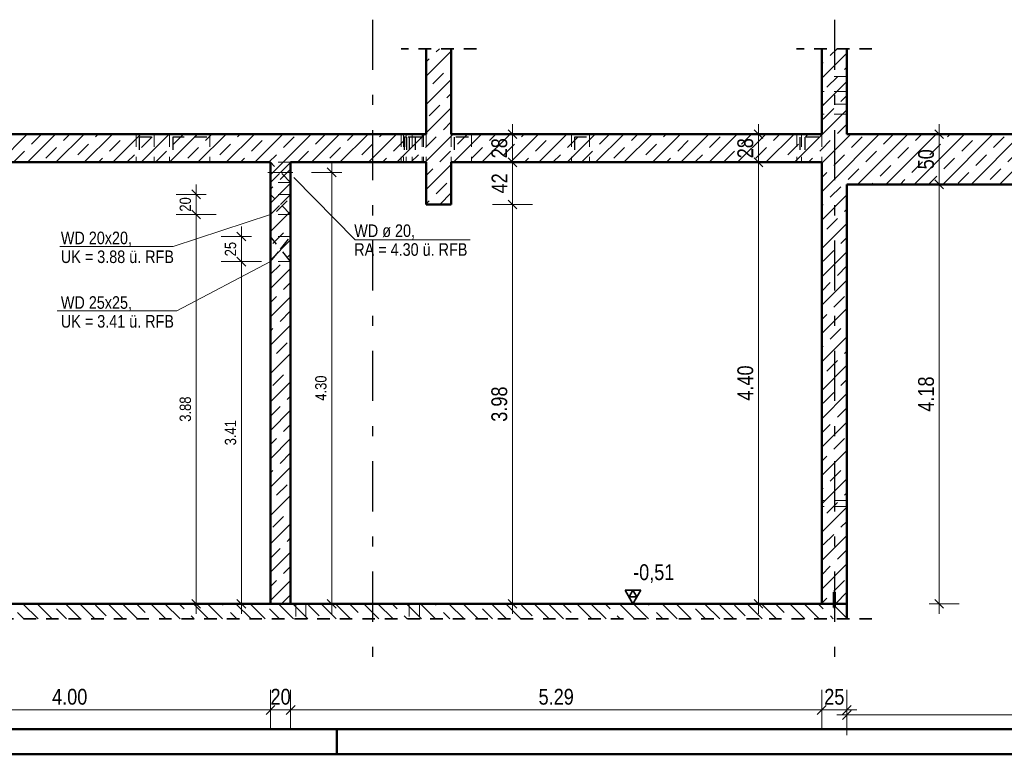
# Model space of a CAD drawing. Header units: millimetres. Extents: x 0 to 102, y -15 to 47.
# Tile 4 of 103: x 18 to 28, y 0 to 7. Entities that reach past the tile are written whole.
import ezdxf

# ---------------------------------------------------------------- set-up
doc = ezdxf.new("R2010")
doc.units = ezdxf.units.MM
for name, pattern in [('DASHDOT', [1, 0.5, -0.25, 0, -0.25]), ('DASHDOTX2', [2, 1, -0.5, 0, -0.5]), ('HIDDEN', [0.375, 0.25, -0.125])]:
    doc.linetypes.add(name, pattern=pattern)
doc.layers.add('Achsen', color=7, linetype='Continuous', lineweight=20)
doc.layers.add('Schraffuren', color=7, linetype='Continuous', lineweight=20)
doc.styles.add('Arial Narrow', font='ARIALN.TTF')
doc.dimstyles.new('Arch_Strakon_dimstyle', dxfattribs={"dimtxt": 15.75, "dimasz": 1, "dimexe": 1.25, "dimexo": 0.0625, "dimgap": 1, "dimtad": 0, "dimzin": 12, "dimdsep": 46, "dimtxsty": 'Arial Narrow', "dimblk": 'Arrowhead_Tick', "dimsah": 1, "dimcen": 0, "dimse1": 1, "dimse2": 1, "dimclrd": 6, "dimclrt": 2, "dimazin": 0, "dimtfac": 1, "dimtdec": 4, "dimtmove": 0, "dimatfit": 3, "dimldrblk": 'NONE', "dimfxl": 1, "dimtvp": 1, "dimtolj": 1, "dimtzin": 0, "dimlwd": 13, "dimarcsym": 2})
pattern_1 = [(45, (0, 0), (-0.1414214, 0.1414214), [0.15, -0.1]), (45, (-0.07071, 0.07071), (-0.1414214, 0.1414214), [])]

# ---------------------------------------------------------------- blocks, each defined once
blk = doc.blocks.new('Arrowhead_Tick')
at = {"color": 0, "linetype": 'Continuous', "lineweight": -2}
for p, q in [((0, 20), (0, -10)), ((-1, 0), (0, 0)), ((10, 0), (0, 0))]:
    blk.add_line(p, q, dxfattribs=at)
at = {"color": 2, "linetype": 'Continuous', "lineweight": 35}
blk.add_line((4.42, 4.42), (-4.42, -4.42), dxfattribs=at)
blk = doc.blocks.new('*D313')
at = {"layer": 'Achsen', "color": 6, "linetype": 'Continuous', "lineweight": 13}
blk.add_line((16.3507, 0.4423), (20.3307, 0.4423), dxfattribs=at)
at = {"layer": 'Defpoints', "color": 0}
for p in [(16.3407, 1.4998), (20.3407, 1.4998), (20.3407, 0.4423)]:
    blk.add_point(p, dxfattribs=at)
at = {"layer": 'Achsen', "color": 6, "lineweight": 13, "xscale": 0.01, "yscale": 0.01, "zscale": 0.01}
blk.add_blockref('Arrowhead_Tick', (20.3407, 0.4423), dxfattribs=at)
at = {"layer": 'Achsen', "color": 6, "lineweight": 13, "xscale": 0.01, "yscale": 0.01, "zscale": 0.01, "rotation": 180}
blk.add_blockref('Arrowhead_Tick', (16.3407, 0.4423), dxfattribs=at)
at = {"layer": 'Achsen', "color": 2, "lineweight": 35, "insert": (18.3407, 0.5727), "char_height": 0.1575, "attachment_point": 5, "style": 'Arial Narrow'}
blk.add_mtext('\\A1;4.00', dxfattribs=at)
blk = doc.blocks.new('_None')
blk = doc.blocks.new('*D314')
at = {"layer": 'Achsen', "color": 6, "linetype": 'Continuous', "lineweight": 13}
blk.add_line((20.3507, 0.4423), (20.5307, 0.4423), dxfattribs=at)
at = {"layer": 'Defpoints', "color": 0}
for p in [(20.3407, 1.4998), (20.5407, 1.4998), (20.5407, 0.4423)]:
    blk.add_point(p, dxfattribs=at)
at = {"layer": 'Achsen', "color": 6, "lineweight": 13, "xscale": 0.01, "yscale": 0.01, "zscale": 0.01}
blk.add_blockref('Arrowhead_Tick', (20.5407, 0.4423), dxfattribs=at)
at = {"layer": 'Achsen', "color": 6, "lineweight": 13, "xscale": 0.01, "yscale": 0.01, "zscale": 0.01, "rotation": 180}
blk.add_blockref('Arrowhead_Tick', (20.3407, 0.4423), dxfattribs=at)
at = {"layer": 'Achsen', "color": 2, "lineweight": 35, "insert": (20.4407, 0.5727), "char_height": 0.1575, "attachment_point": 5, "style": 'Arial Narrow'}
blk.add_mtext('\\A1;20', dxfattribs=at)
blk = doc.blocks.new('*D315')
at = {"layer": 'Achsen', "color": 6, "linetype": 'Continuous', "lineweight": 13}
blk.add_line((20.5507, 0.4423), (25.8203, 0.4423), dxfattribs=at)
at = {"layer": 'Defpoints', "color": 0}
for p in [(20.5407, 1.4998), (25.8303, 1.4998), (25.8303, 0.4423)]:
    blk.add_point(p, dxfattribs=at)
at = {"layer": 'Achsen', "color": 6, "lineweight": 13, "xscale": 0.01, "yscale": 0.01, "zscale": 0.01}
blk.add_blockref('Arrowhead_Tick', (25.8303, 0.4423), dxfattribs=at)
at = {"layer": 'Achsen', "color": 6, "lineweight": 13, "xscale": 0.01, "yscale": 0.01, "zscale": 0.01, "rotation": 180}
blk.add_blockref('Arrowhead_Tick', (20.5407, 0.4423), dxfattribs=at)
at = {"layer": 'Achsen', "color": 2, "lineweight": 35, "insert": (23.1855, 0.5727), "char_height": 0.1575, "attachment_point": 5, "style": 'Arial Narrow'}
blk.add_mtext('\\A1;5.29', dxfattribs=at)
blk = doc.blocks.new('*D316')
at = {"layer": 'Achsen', "color": 6, "linetype": 'Continuous', "lineweight": 13}
blk.add_line((25.8403, 0.4423), (26.0703, 0.4423), dxfattribs=at)
at = {"layer": 'Defpoints', "color": 0}
for p in [(25.8303, 1.4998), (26.0803, 1.4998), (26.0803, 0.4423)]:
    blk.add_point(p, dxfattribs=at)
at = {"layer": 'Achsen', "color": 6, "lineweight": 13, "xscale": 0.01, "yscale": 0.01, "zscale": 0.01}
blk.add_blockref('Arrowhead_Tick', (26.0803, 0.4423), dxfattribs=at)
at = {"layer": 'Achsen', "color": 6, "lineweight": 13, "xscale": 0.01, "yscale": 0.01, "zscale": 0.01, "rotation": 180}
blk.add_blockref('Arrowhead_Tick', (25.8303, 0.4423), dxfattribs=at)
at = {"layer": 'Achsen', "color": 2, "lineweight": 35, "insert": (25.9553, 0.5727), "char_height": 0.1575, "attachment_point": 5, "style": 'Arial Narrow'}
blk.add_mtext('\\A1;25', dxfattribs=at)
blk = doc.blocks.new('*D317')
at = {"layer": 'Achsen', "color": 6, "linetype": 'Continuous', "lineweight": 13}
for p, q in [((26.0903, 0.3923), (30.3378, 0.3923)), ((35.0207, 0.3923), (30.7746, 0.3923))]:
    blk.add_line(p, q, dxfattribs=at)
at = {"layer": 'Defpoints', "color": 0}
for p in [(26.0803, 1.4998), (35.0307, 1.3498), (35.0307, 0.3923)]:
    blk.add_point(p, dxfattribs=at)
at = {"layer": 'Achsen', "color": 6, "lineweight": 13, "xscale": 0.01, "yscale": 0.01, "zscale": 0.01}
for p, rotation in [((35.0307, 0.3923), 360), ((26.0803, 0.3923), 180)]:
    blk.add_blockref('Arrowhead_Tick', p, dxfattribs=dict(at, rotation=rotation))
at = {"layer": 'Achsen', "color": 2, "lineweight": 35, "insert": (30.5562, 0.4423), "char_height": 0.1575, "attachment_point": 5, "style": 'Arial Narrow'}
blk.add_mtext('\\A1;8.95', dxfattribs=at)
blk = doc.blocks.new('*D324')
at = {"layer": 'Achsen', "color": 6, "linetype": 'Continuous', "lineweight": 13}
blk.add_line((25.2, 1.5098), (25.2, 5.8898), dxfattribs=at)
at = {"layer": 'Defpoints', "color": 0}
for p in [(20.5407, 5.8998), (25.2, 5.8998), (20.5407, 1.4998)]:
    blk.add_point(p, dxfattribs=at)
at = {"layer": 'Achsen', "color": 6, "lineweight": 13, "xscale": 0.01, "yscale": 0.01, "zscale": 0.01}
for p, rotation in [((25.2, 5.8998), 90), ((25.2, 1.4998), 270)]:
    blk.add_blockref('Arrowhead_Tick', p, dxfattribs=dict(at, rotation=rotation))
at = {"layer": 'Achsen', "color": 2, "lineweight": 35, "insert": (25.0696, 3.6998), "char_height": 0.1575, "attachment_point": 5, "rotation": 90, "style": 'Arial Narrow'}
blk.add_mtext('\\A1;4.40', dxfattribs=at)
blk = doc.blocks.new('*D325')
at = {"layer": 'Achsen', "color": 6, "linetype": 'Continuous', "lineweight": 13}
blk.add_line((25.2, 5.9098), (25.2, 6.1698), dxfattribs=at)
at = {"layer": 'Defpoints', "color": 0}
for p in [(25.2, 6.1798), (25.8303, 6.1798), (20.5407, 5.8998)]:
    blk.add_point(p, dxfattribs=at)
at = {"layer": 'Achsen', "color": 6, "lineweight": 13, "xscale": 0.01, "yscale": 0.01, "zscale": 0.01}
for p, rotation in [((25.2, 6.1798), 90), ((25.2, 5.8998), 270)]:
    blk.add_blockref('Arrowhead_Tick', p, dxfattribs=dict(at, rotation=rotation))
at = {"layer": 'Achsen', "color": 2, "lineweight": 35, "insert": (25.0696, 6.0398), "char_height": 0.1575, "attachment_point": 5, "rotation": 90, "style": 'Arial Narrow'}
blk.add_mtext('\\A1;28', dxfattribs=at)
blk = doc.blocks.new('*D326')
at = {"layer": 'Achsen', "color": 6, "linetype": 'Continuous', "lineweight": 13}
blk.add_line((27, 1.5098), (27, 5.6698), dxfattribs=at)
at = {"layer": 'Defpoints', "color": 0}
for p in [(26.0803, 5.6798), (27, 5.6798), (26.0803, 1.4998)]:
    blk.add_point(p, dxfattribs=at)
at = {"layer": 'Achsen', "color": 6, "lineweight": 13, "xscale": 0.01, "yscale": 0.01, "zscale": 0.01}
for p, rotation in [((27, 5.6798), 90), ((27, 1.4998), 270)]:
    blk.add_blockref('Arrowhead_Tick', p, dxfattribs=dict(at, rotation=rotation))
at = {"layer": 'Achsen', "color": 2, "lineweight": 35, "insert": (26.8696, 3.5898), "char_height": 0.1575, "attachment_point": 5, "rotation": 90, "style": 'Arial Narrow'}
blk.add_mtext('\\A1;4.18', dxfattribs=at)
blk = doc.blocks.new('*D327')
at = {"layer": 'Achsen', "color": 6, "linetype": 'Continuous', "lineweight": 13}
blk.add_line((27, 5.6898), (27, 6.1698), dxfattribs=at)
at = {"layer": 'Defpoints', "color": 0}
for p in [(26.0803, 6.1798), (27, 6.1798), (26.0803, 5.6798)]:
    blk.add_point(p, dxfattribs=at)
at = {"layer": 'Achsen', "color": 6, "lineweight": 13, "xscale": 0.01, "yscale": 0.01, "zscale": 0.01}
for p, rotation in [((27, 6.1798), 90), ((27, 5.6798), 270)]:
    blk.add_blockref('Arrowhead_Tick', p, dxfattribs=dict(at, rotation=rotation))
at = {"layer": 'Achsen', "color": 2, "lineweight": 35, "insert": (26.8696, 5.9298), "char_height": 0.1575, "attachment_point": 5, "rotation": 90, "style": 'Arial Narrow'}
blk.add_mtext('\\A1;50', dxfattribs=at)
blk = doc.blocks.new('*D456')
at = {"color": 6, "linetype": 'Continuous', "lineweight": 13}
blk.add_line((22.75, 1.5098), (22.75, 5.4698), dxfattribs=at)
at = {"layer": 'Defpoints', "color": 0}
for p in [(21.8907, 5.4798), (22.75, 5.4798), (20.5407, 1.4998)]:
    blk.add_point(p, dxfattribs=at)
at = {"color": 6, "lineweight": 13, "xscale": 0.01, "yscale": 0.01, "zscale": 0.01}
for p, rotation in [((22.75, 5.4798), 90), ((22.75, 1.4998), 270)]:
    blk.add_blockref('Arrowhead_Tick', p, dxfattribs=dict(at, rotation=rotation))
at = {"color": 2, "lineweight": 35, "insert": (22.6196, 3.4898), "char_height": 0.1575, "attachment_point": 5, "rotation": 90, "style": 'Arial Narrow'}
blk.add_mtext('\\A1;3.98', dxfattribs=at)
blk = doc.blocks.new('*D457')
at = {"color": 6, "linetype": 'Continuous', "lineweight": 13}
blk.add_line((22.75, 5.4898), (22.75, 5.8898), dxfattribs=at)
at = {"layer": 'Defpoints', "color": 0}
for p in [(22.1407, 5.8998), (22.75, 5.8998), (21.8907, 5.4798)]:
    blk.add_point(p, dxfattribs=at)
at = {"color": 6, "lineweight": 13, "xscale": 0.01, "yscale": 0.01, "zscale": 0.01}
for p, rotation in [((22.75, 5.8998), 90), ((22.75, 5.4798), 270)]:
    blk.add_blockref('Arrowhead_Tick', p, dxfattribs=dict(at, rotation=rotation))
at = {"color": 2, "lineweight": 35, "insert": (22.6209, 5.6898), "char_height": 0.1575, "attachment_point": 5, "rotation": 90, "style": 'Arial Narrow'}
blk.add_mtext('\\A1;42', dxfattribs=at)
blk = doc.blocks.new('*D458')
at = {"color": 6, "linetype": 'Continuous', "lineweight": 13}
blk.add_line((22.75, 5.9098), (22.75, 6.1698), dxfattribs=at)
at = {"layer": 'Defpoints', "color": 0}
for p in [(22.1407, 6.1798), (22.75, 6.1798), (22.1407, 5.8998)]:
    blk.add_point(p, dxfattribs=at)
at = {"color": 6, "lineweight": 13, "xscale": 0.01, "yscale": 0.01, "zscale": 0.01}
for p, rotation in [((22.75, 6.1798), 90), ((22.75, 5.8998), 270)]:
    blk.add_blockref('Arrowhead_Tick', p, dxfattribs=dict(at, rotation=rotation))
at = {"color": 2, "lineweight": 35, "insert": (22.6196, 6.0398), "char_height": 0.1575, "attachment_point": 5, "rotation": 90, "style": 'Arial Narrow'}
blk.add_mtext('\\A1;28', dxfattribs=at)
blk = doc.blocks.new('*D719')
at = {"color": 6, "linetype": 'Continuous', "lineweight": 13}
blk.add_line((20.05, 1.5098), (20.05, 4.8998), dxfattribs=at)
at = {"layer": 'Defpoints', "color": 0}
for p in [(20.05, 4.9098), (20.3407, 4.9098), (20.3407, 1.4998)]:
    blk.add_point(p, dxfattribs=at)
at = {"color": 6, "lineweight": 13, "xscale": 0.01, "yscale": 0.01, "zscale": 0.01}
for p, rotation in [((20.05, 4.9098), 90), ((20.05, 1.4998), 270)]:
    blk.add_blockref('Arrowhead_Tick', p, dxfattribs=dict(at, rotation=rotation))
at = {"color": 3, "lineweight": 35, "insert": (19.9426, 3.2048), "char_height": 0.1125, "attachment_point": 5, "rotation": 90, "style": 'Arial Narrow'}
blk.add_mtext('\\A1;3.41', dxfattribs=at)
blk = doc.blocks.new('*D720')
at = {"color": 6, "linetype": 'Continuous', "lineweight": 13}
blk.add_line((20.05, 4.9198), (20.05, 5.1498), dxfattribs=at)
at = {"layer": 'Defpoints', "color": 0}
for p in [(20.05, 5.1598), (20.3407, 5.1598), (20.3407, 4.9098)]:
    blk.add_point(p, dxfattribs=at)
at = {"color": 6, "lineweight": 13, "xscale": 0.01, "yscale": 0.01, "zscale": 0.01}
for p, rotation in [((20.05, 5.1598), 90), ((20.05, 4.9098), 270)]:
    blk.add_blockref('Arrowhead_Tick', p, dxfattribs=dict(at, rotation=rotation))
at = {"color": 3, "lineweight": 35, "insert": (19.9426, 5.0348), "char_height": 0.1125, "attachment_point": 5, "rotation": 90, "style": 'Arial Narrow'}
blk.add_mtext('\\A1;25', dxfattribs=at)
blk = doc.blocks.new('*D721')
at = {"color": 6, "linetype": 'Continuous', "lineweight": 13}
blk.add_line((19.6, 1.5098), (19.6, 5.3698), dxfattribs=at)
at = {"layer": 'Defpoints', "color": 0}
for p in [(19.6, 5.3798), (20.3407, 5.3798), (20.3407, 1.4998)]:
    blk.add_point(p, dxfattribs=at)
at = {"color": 6, "lineweight": 13, "xscale": 0.01, "yscale": 0.01, "zscale": 0.01}
for p, rotation in [((19.6, 5.3798), 90), ((19.6, 1.4998), 270)]:
    blk.add_blockref('Arrowhead_Tick', p, dxfattribs=dict(at, rotation=rotation))
at = {"color": 3, "lineweight": 35, "insert": (19.4926, 3.4398), "char_height": 0.1125, "attachment_point": 5, "rotation": 90, "style": 'Arial Narrow'}
blk.add_mtext('\\A1;3.88', dxfattribs=at)
blk = doc.blocks.new('*D722')
at = {"color": 6, "linetype": 'Continuous', "lineweight": 13}
blk.add_line((19.6, 5.3898), (19.6, 5.5698), dxfattribs=at)
at = {"layer": 'Defpoints', "color": 0}
for p in [(19.6, 5.5798), (20.3407, 5.5798), (20.3407, 5.3798)]:
    blk.add_point(p, dxfattribs=at)
at = {"color": 6, "lineweight": 13, "xscale": 0.01, "yscale": 0.01, "zscale": 0.01}
for p, rotation in [((19.6, 5.5798), 90), ((19.6, 5.3798), 270)]:
    blk.add_blockref('Arrowhead_Tick', p, dxfattribs=dict(at, rotation=rotation))
at = {"color": 3, "lineweight": 35, "insert": (19.4926, 5.4798), "char_height": 0.1125, "attachment_point": 5, "rotation": 90, "style": 'Arial Narrow'}
blk.add_mtext('\\A1;20', dxfattribs=at)
blk = doc.blocks.new('*D723')
at = {"color": 6, "linetype": 'Continuous', "lineweight": 13}
blk.add_line((20.95, 1.5098), (20.95, 5.7898), dxfattribs=at)
at = {"layer": 'Defpoints', "color": 0}
for p in [(20.4407, 5.7998), (20.95, 5.7998), (20.5407, 1.4998)]:
    blk.add_point(p, dxfattribs=at)
at = {"color": 6, "lineweight": 13, "xscale": 0.01, "yscale": 0.01, "zscale": 0.01}
for p, rotation in [((20.95, 5.7998), 90), ((20.95, 1.4998), 270)]:
    blk.add_blockref('Arrowhead_Tick', p, dxfattribs=dict(at, rotation=rotation))
at = {"color": 3, "lineweight": 35, "insert": (20.8426, 3.6498), "char_height": 0.1125, "attachment_point": 5, "rotation": 90, "style": 'Arial Narrow'}
blk.add_mtext('\\A1;4.30', dxfattribs=at)

msp = doc.modelspace()

# ---------------------------------------------------------------- hatches: boundary and pattern name
at = {"lineweight": 13}
h = msp.add_hatch(dxfattribs=at)
h.set_pattern_fill('wuB', color=6, scale=0.01, angle=135, style=0, pattern_type=2)
h.set_pattern_definition([(135, (0, 0), (-0.212132, -0.212132), []), (135, (-0.0707, -0.0707), (-0.212132, -0.212132), []), (135, (-0.14142, -0.14142), (-0.212132, -0.212132), [0.15, -0.1])])
h.paths.add_polyline_path([(8.3852865, 1.3498162), (26.0802999, 1.3498162), (26.0802865, 1.4998173), (8.3852865, 1.4998162)])
at = {"layer": 'Schraffuren', "lineweight": 13}
h = msp.add_hatch(dxfattribs=at)
h.set_pattern_fill('bB', color=6, scale=0.01, angle=45, style=0, pattern_type=2)
h.set_pattern_definition(pattern_1)
h.paths.add_polyline_path([(21.8906701, 6.1798234), (22.1406701, 6.1798234), (22.1406701, 7.0322121), (21.8906701, 7.0322121)])
h = msp.add_hatch(dxfattribs=at)
h.set_pattern_fill('bB', color=6, scale=0.01, angle=45, style=0, pattern_type=2)
h.set_pattern_definition(pattern_1)
h.paths.add_polyline_path([(25.8302999, 6.1798234), (26.0802999, 6.1798234), (26.0802999, 7.0322121), (25.8302999, 7.0322121)])
h = msp.add_hatch(dxfattribs=at)
h.set_pattern_fill('bB', color=6, scale=0.01, angle=45, style=0, pattern_type=2)
h.set_pattern_definition(pattern_1)
h.paths.add_polyline_path([(16.0907068, 5.8998234), (25.8302999, 5.8998234), (25.8302999, 6.1798234), (16.0907068, 6.1798234)])
h = msp.add_hatch(dxfattribs=at)
h.set_pattern_fill('bB', color=6, scale=0.01, angle=45, style=0, pattern_type=2)
h.set_pattern_definition(pattern_1)
h.paths.add_polyline_path([(25.8302999, 5.6798234), (35.2806918, 5.6798234), (35.2806918, 6.1798234), (25.8302999, 6.1798234)])
h = msp.add_hatch(dxfattribs=at)
h.set_pattern_fill('bB', color=6, scale=0.01, angle=45, style=0, pattern_type=2)
h.set_pattern_definition(pattern_1)
h.paths.add_polyline_path([(20.5406689, 1.4998162), (20.5406689, 5.8998234), (20.3406689, 5.8998234), (20.3406689, 1.4998162)])
h = msp.add_hatch(dxfattribs=at)
h.set_pattern_fill('bB', color=6, scale=0.01, angle=45, style=0, pattern_type=2)
h.set_pattern_definition(pattern_1)
h.paths.add_polyline_path([(22.1406689, 5.4798234), (22.1406701, 5.8998234), (21.8906701, 5.8998234), (21.8906689, 5.4798234)])
h = msp.add_hatch(dxfattribs=at)
h.set_pattern_fill('bB', color=6, scale=0.01, angle=45, style=0, pattern_type=2)
h.set_pattern_definition(pattern_1)
h.paths.add_polyline_path([(26.0802999, 1.4998173), (26.0802999, 5.6798234), (25.8302999, 5.6798234), (25.8302999, 1.4998173)])
at = {"layer": 'Schraffuren', "lineweight": 13, "true_color": 0xff0000}
msp.add_hatch(color=1, dxfattribs=at).paths.add_polyline_path([(25.9502999, 1.4648162), (25.9602999, 1.4648162), (25.9602999, 1.6148162), (25.9502999, 1.6148162)])

# ---------------------------------------------------------------- linework, layer by layer
at = {"color": 2, "linetype": 'HIDDEN', "lineweight": 35, "ltscale": 0.5}
for p, q in [((22.3906701, 7.0322121), (21.6406701, 7.0322121)), ((26.3302999, 7.0322121), (25.5802999, 7.0322121)), ((26.3302865, 1.3498162), (8.1352865, 1.3498162))]:
    msp.add_line(p, q, dxfattribs=at)
at = {"color": 4, "linetype": 'Continuous', "lineweight": 50}
for p, q in [((21.8906701, 7.0322121), (21.8906701, 6.1798234)), ((22.1406701, 7.0322121), (22.1406701, 6.1798234)), ((25.8302999, 7.0322121), (25.8302999, 6.1798234)), ((26.0802999, 7.0322121), (26.0802999, 6.1798234)), ((21.8906701, 6.1798162), (16.3407068, 6.1798162)), ((25.8302999, 6.1798162), (22.1406701, 6.1798162)), ((35.2806918, 6.1798162), (26.0802999, 6.1798162)), ((20.3406689, 5.8998162), (16.3406562, 5.8998162)), ((20.3406689, 5.8998234), (20.3406689, 1.4998162)), ((20.5406689, 5.8998234), (20.5406689, 1.4998162)), ((21.8906689, 5.8998162), (20.5406689, 5.8998162)), ((21.8906701, 5.8998234), (21.8906701, 5.4798234)), ((25.8302999, 5.8998162), (22.1406689, 5.8998162)), ((22.1406701, 5.8998234), (22.1406701, 5.4798234)), ((25.8302999, 5.8998234), (25.8302999, 5.6798234)), ((25.8302999, 5.6798234), (25.8302999, 1.4998173)), ((35.0306918, 5.6798234), (26.0802999, 5.6798234)), ((26.0802999, 5.6798234), (26.0802999, 1.4998173)), ((22.1406689, 5.4798234), (21.8906689, 5.4798234)), ((25.9602999, 1.6148162), (25.9502999, 1.6148162)), ((25.9502999, 1.6148162), (25.9502999, 1.4648162)), ((25.9602999, 1.6148162), (25.9602999, 1.4648162)), ((25.8302999, 1.4998162), (8.3852865, 1.4998162)), ((26.0802999, 1.4998162), (25.8302999, 1.4998162)), ((26.0802999, 1.4998173), (26.0802999, 1.3498162)), ((25.9602999, 1.4648162), (25.9502999, 1.4648162)), ((1, 0.25), (87.25, 0.25)), ((0, 0), (87.5, 0))]:
    msp.add_line(p, q, dxfattribs=at)
at = {"color": 6, "linetype": 'HIDDEN', "lineweight": 13, "ltscale": 0.5}
for p, q in [((26.0802999, 6.7548234), (25.8302999, 6.7548234)), ((26.0802999, 6.6048234), (25.8302999, 6.6048234)), ((26.0802999, 6.4798234), (25.8302999, 6.4798234)), ((26.0802999, 6.3798234), (25.8302999, 6.3798234)), ((19.0017025, 6.1798162), (19.0017025, 5.8998234)), ((19.1817022, 6.1798162), (19.1817022, 5.8998234)), ((19.3361523, 6.1798162), (19.3361523, 5.8998234)), ((19.7361538, 6.1798162), (19.7361538, 5.8998234)), ((21.6406562, 6.1798162), (21.6406562, 5.8998234)), ((21.665156, 6.1798162), (21.665156, 5.8998234)), ((21.6906555, 6.1798162), (21.6906555, 5.8998234)), ((21.7510071, 6.1798162), (21.7510071, 5.8998234)), ((21.8510071, 6.1798162), (21.8510071, 5.8998234)), ((21.865156, 6.1798162), (21.865156, 5.8998234)), ((21.8906701, 6.1798234), (21.8906701, 5.8998234)), ((22.1406701, 6.1798234), (22.1406701, 5.8998234)), ((22.3406582, 6.1798162), (22.3406582, 5.8998234)), ((23.3366575, 6.1798162), (23.3366575, 5.8998234)), ((23.5166594, 6.1798162), (23.5166594, 5.8998234)), ((25.580713, 6.1798162), (25.580713, 5.8998234)), ((25.6301121, 6.1798162), (25.6301121, 5.8998234)), ((25.8301121, 6.1798162), (25.8301121, 5.8998234)), ((25.830713, 6.1798162), (25.8302999, 6.1798162)), ((25.830713, 6.1798234), (25.830713, 5.8998173)), ((20.5406689, 5.8998162), (20.3406689, 5.8998162)), ((25.830713, 5.8998162), (25.8302999, 5.8998162)), ((20.5406689, 5.6998173), (20.3406689, 5.6998173)), ((20.5406689, 5.5798173), (20.3406689, 5.5798173)), ((20.5406689, 5.3798173), (20.3406689, 5.3798173)), ((20.5406689, 5.1598173), (20.3406689, 5.1598173)), ((20.5406689, 4.9098173), (20.3406689, 4.9098173)), ((26.0802999, 2.5298237), (25.8307127, 2.5298237)), ((26.0802999, 2.469823), (25.8307127, 2.469823)), ((25.830713, 2.5298237), (25.830713, 2.52754)), ((25.830713, 2.52754), (25.830713, 2.5210368)), ((25.830713, 2.5210368), (25.830713, 2.511304)), ((25.830713, 2.511304), (25.830713, 2.4998234)), ((25.830713, 2.4998234), (25.830713, 2.4883427)), ((25.830713, 2.4883427), (25.830713, 2.4786099)), ((25.830713, 2.4786099), (25.830713, 2.4721067)), ((25.830713, 2.4721067), (25.830713, 2.469823)), ((20.5924058, 1.4998162), (20.5924058, 1.3498162)), ((20.6924058, 1.4998162), (20.6924058, 1.3498162)), ((21.7227072, 1.4998162), (21.7227072, 1.3498162)), ((21.8227072, 1.4998162), (21.8227072, 1.3498162))]:
    msp.add_line(p, q, dxfattribs=at)
at = {"color": 5, "linetype": 'DASHDOT', "lineweight": 18, "ltscale": 0.5}
msp.add_line((20.3141777, 5.7998234), (20.5874788, 5.7998234), dxfattribs=at)
at = {"color": 5, "linetype": 'Continuous', "lineweight": 18}
for p, q in [((21.184886, 5.1259129), (20.5714678, 5.7483395)), ((19.3727388, 5.0619539), (20.3406689, 5.3798173)), ((22.3287641, 5.1259129), (21.184886, 5.1259129)), ((18.2423479, 5.0619539), (19.3727388, 5.0619539)), ((19.4067461, 4.4195017), (20.3406689, 4.9098173)), ((19.4067461, 4.4195017), (18.2172532, 4.4195017))]:
    msp.add_line(p, q, dxfattribs=at)
at = {"color": 2, "linetype": 'Continuous', "lineweight": 35}
for p, q in [((24.02875, 1.6362123), (23.87125, 1.6362123)), ((23.87125, 1.6362123), (23.95, 1.4998173)), ((23.95, 1.6362123), (23.910625, 1.5680148)), ((23.95, 1.4998173), (24.02875, 1.6362123)), ((23.989375, 1.5680148), (23.95, 1.6362123)), ((23.910625, 1.5680148), (23.989375, 1.5680148))]:
    msp.add_line(p, q, dxfattribs=at)
at = {"color": 3, "linetype": 'Continuous', "lineweight": 25}
msp.add_line((23.87125, 1.4998173), (24.3556051, 1.4998173), dxfattribs=at)
at = {"color": 4, "linetype": 'Continuous', "lineweight": 50, "ltscale": 0.2}
msp.add_line((21, 0), (21, 0.25), dxfattribs=at)
at = {"color": 9, "linetype": 'Continuous', "lineweight": 0}
msp.add_circle((26.0802865, 1.4998173), 0.00111, dxfattribs=at)
at = {"layer": 'Achsen', "color": 3, "linetype": 'DASHDOTX2', "lineweight": 25, "ltscale": 0.5}
for p, q in [((21.3556957, 7.3211224), (21.3556957, 0.7968408)), ((25.9556957, 7.3211224), (25.9556957, 0.7968408))]:
    msp.add_line(p, q, dxfattribs=at)
at = {"layer": 'Achsen', "color": 3, "linetype": 'HIDDEN', "lineweight": 25, "ltscale": 0.5}
for p, q in [((19.1517022, 6.1498173), (19.0317025, 6.1498173)), ((19.0317025, 6.1498173), (19.0317025, 5.9298173)), ((19.7061538, 6.1498173), (19.3661523, 6.1498173)), ((19.3661523, 6.1498173), (19.3661523, 5.9298173)), ((21.695156, 6.1498173), (21.6706562, 6.1498173)), ((21.6706562, 6.1498173), (21.6706562, 5.9298173)), ((21.835156, 6.1498173), (21.695156, 6.1498173)), ((21.695156, 6.1498173), (21.695156, 5.9298173)), ((21.7206555, 6.1498173), (21.7206555, 5.9298173)), ((21.7810071, 6.1498173), (21.7810071, 5.9298173)), ((21.8606562, 6.1498173), (21.835156, 6.1498173)), ((22.3106582, 6.1498173), (22.1706582, 6.1498173)), ((22.1706582, 6.1498173), (22.1706582, 5.9298173)), ((23.4866594, 6.1498173), (23.3666575, 6.1498173)), ((23.3666575, 6.1498173), (23.3666575, 5.9298173)), ((25.800713, 6.1498173), (25.610713, 6.1498173)), ((25.610713, 6.1498173), (25.610713, 5.9298173)), ((25.6601121, 6.1498173), (25.6601121, 5.9298173)), ((20.5406689, 5.6998526), (20.3407056, 5.8998173)), ((20.4407049, 5.7998173), (20.5406689, 5.8997821)), ((20.3407056, 5.6998173), (20.4407049, 5.7998173)), ((20.5406689, 5.3798173), (20.3406689, 5.5798173)), ((20.4406689, 5.4798173), (20.5406689, 5.5798173)), ((20.3406689, 5.3798173), (20.4406689, 5.4798173)), ((20.5406689, 4.9098173), (20.3406689, 5.1598173)), ((20.4406689, 5.0348173), (20.5406689, 5.1598173)), ((20.3406689, 4.9098173), (20.4406689, 5.0348173))]:
    msp.add_line(p, q, dxfattribs=at)

# ---------------------------------------------------------------- texts
at = {"color": 3, "lineweight": 25, "char_height": 0.125, "attachment_point": 7, "line_spacing_factor": 0.9, "style": 'Arial Narrow'}
for s, insert in [('WD ø 20,{\\P}RA = 4.30 ü. RFB', (21.1747262, 4.9662583)), ('WD 20x20,{\\P}UK = 3.88 ü. RFB', (18.2527083, 4.894376)), ('WD 25x25,{\\P}UK = 3.41 ü. RFB', (18.2527083, 4.2506114))]:
    msp.add_mtext(s, dxfattribs=dict(at, insert=insert))
at = {"color": 2, "lineweight": 35, "insert": (23.901175, 1.8935673), "char_height": 0.1575, "attachment_point": 1, "line_spacing_factor": 0.9, "style": 'Arial Narrow'}
msp.add_mtext(' -0,51', dxfattribs=at)

# ---------------------------------------------------------------- dimensions: what is measured, and where the dimension line sits
at = {"lineweight": 35}
for base, p1, p2, text, override, picture, middle in [((22.75, 6.1798162), (22.1406701, 5.8998234), (22.1406701, 6.1798162), '28', {"dimscale": 0.01, "dimtxt": 15.75, "dimasz": 1, "dimgap": 5, "dimtad": 1, "dimjust": 0, "dimtih": 0, "dimtoh": 0, "dimdec": 2, "dimdsep": 46, "dimtxsty": 'Arial Narrow', "dimclrd": 6, "dimclrt": 2, "dimtix": 1, "dimtofl": 255, "dimtmove": 0, "dimatfit": 2, "dimfxl": 0, "dimfxlon": 0, "dimtvp": 31.746032, "dimlwd": 13}, '*D458', (22.75, 6.0398198)), ((22.75, 5.8998234), (21.8906689, 5.4798234), (22.1406701, 5.8998234), '42', {"dimscale": 0.01, "dimtxt": 15.75, "dimasz": 1, "dimgap": 5, "dimtad": 1, "dimjust": 0, "dimtih": 0, "dimtoh": 0, "dimdec": 2, "dimdsep": 46, "dimtxsty": 'Arial Narrow', "dimclrd": 6, "dimclrt": 2, "dimtix": 1, "dimtofl": 255, "dimtmove": 0, "dimatfit": 2, "dimfxl": 0, "dimfxlon": 0, "dimtvp": 31.746032, "dimlwd": 13}, '*D457', (22.75, 5.6898234)), ((20.95, 5.7998173), (20.5406689, 1.4998162), (20.4407049, 5.7998173), '4.30', {"dimscale": 0.01, "dimtxt": 11.25, "dimasz": 1, "dimgap": 5, "dimtad": 1, "dimjust": 0, "dimtih": 0, "dimtoh": 0, "dimdec": 5, "dimdsep": 46, "dimtxsty": 'Arial Narrow', "dimclrd": 6, "dimclrt": 3, "dimtix": 1, "dimtofl": 255, "dimtmove": 0, "dimatfit": 2, "dimfxl": 0, "dimfxlon": 0, "dimtvp": 44.444444, "dimlwd": 13}, '*D723', (20.95, 3.6498168)), ((19.6, 5.5798173), (20.3406689, 5.3798173), (20.3406689, 5.5798173), '20', {"dimscale": 0.01, "dimtxt": 11.25, "dimasz": 1, "dimgap": 5, "dimtad": 1, "dimjust": 0, "dimtih": 0, "dimtoh": 0, "dimdec": 5, "dimdsep": 46, "dimtxsty": 'Arial Narrow', "dimclrd": 6, "dimclrt": 3, "dimtix": 1, "dimtofl": 255, "dimtmove": 0, "dimatfit": 2, "dimfxl": 0, "dimfxlon": 0, "dimtvp": 44.444444, "dimlwd": 13}, '*D722', (19.6, 5.4798173)), ((22.75, 5.4798234), (20.5406689, 1.4998162), (21.8906689, 5.4798234), '3.98', {"dimscale": 0.01, "dimtxt": 15.75, "dimasz": 1, "dimgap": 5, "dimtad": 1, "dimjust": 0, "dimtih": 0, "dimtoh": 0, "dimdec": 2, "dimdsep": 46, "dimtxsty": 'Arial Narrow', "dimclrd": 6, "dimclrt": 2, "dimtix": 1, "dimtofl": 255, "dimtmove": 0, "dimatfit": 2, "dimfxl": 0, "dimfxlon": 0, "dimtvp": 31.746032, "dimlwd": 13}, '*D456', (22.75, 3.4898198)), ((19.6, 5.3798173), (20.3406689, 1.4998162), (20.3406689, 5.3798173), '3.88', {"dimscale": 0.01, "dimtxt": 11.25, "dimasz": 1, "dimgap": 5, "dimtad": 1, "dimjust": 0, "dimtih": 0, "dimtoh": 0, "dimdec": 5, "dimdsep": 46, "dimtxsty": 'Arial Narrow', "dimclrd": 6, "dimclrt": 3, "dimtix": 1, "dimtofl": 255, "dimtmove": 0, "dimatfit": 2, "dimfxl": 0, "dimfxlon": 0, "dimtvp": 44.444444, "dimlwd": 13}, '*D721', (19.6, 3.4398168)), ((20.05, 5.1598173), (20.3406689, 4.9098173), (20.3406689, 5.1598173), '25', {"dimscale": 0.01, "dimtxt": 11.25, "dimasz": 1, "dimgap": 5, "dimtad": 1, "dimjust": 0, "dimtih": 0, "dimtoh": 0, "dimdec": 5, "dimdsep": 46, "dimtxsty": 'Arial Narrow', "dimclrd": 6, "dimclrt": 3, "dimtix": 1, "dimtofl": 255, "dimtmove": 0, "dimatfit": 2, "dimfxl": 0, "dimfxlon": 0, "dimtvp": 44.444444, "dimlwd": 13}, '*D720', (20.05, 5.0348173)), ((20.05, 4.9098173), (20.3406689, 1.4998162), (20.3406689, 4.9098173), '3.41', {"dimscale": 0.01, "dimtxt": 11.25, "dimasz": 1, "dimgap": 5, "dimtad": 1, "dimjust": 0, "dimtih": 0, "dimtoh": 0, "dimdec": 5, "dimdsep": 46, "dimtxsty": 'Arial Narrow', "dimclrd": 6, "dimclrt": 3, "dimtix": 1, "dimtofl": 255, "dimtmove": 0, "dimatfit": 2, "dimfxl": 0, "dimfxlon": 0, "dimtvp": 44.444444, "dimlwd": 13}, '*D719', (20.05, 3.2048168))]:
    dim = msp.add_linear_dim(base=base, p1=p1, p2=p2, angle=90, text=text, dimstyle='Arch_Strakon_dimstyle', override=override, dxfattribs=at)
    dim.commit()
    dim.dimension.update_dxf_attribs({"geometry": picture, "text_midpoint": middle, "dimtype": 160})
at = {"layer": 'Achsen', "lineweight": 35}
for base, p1, p2, text, picture, middle in [((25.2, 6.1798234), (20.5406689, 5.8998234), (25.8302999, 6.1798234), '28', '*D325', (25.2, 6.0398234)), ((27, 6.1798234), (26.0802999, 5.6798234), (26.0802999, 6.1798234), '50', '*D327', (27, 5.9298234)), ((25.2, 5.8998234), (20.5406689, 1.4998162), (20.5406689, 5.8998234), '4.40', '*D324', (25.2, 3.6998198)), ((27, 5.6798234), (26.0802999, 1.4998173), (26.0802999, 5.6798234), '4.18', '*D326', (27, 3.5898204))]:
    dim = msp.add_linear_dim(base=base, p1=p1, p2=p2, angle=90, text=text, dimstyle='Arch_Strakon_dimstyle', override={"dimscale": 0.01, "dimtxt": 15.75, "dimasz": 1, "dimgap": 5, "dimtad": 1, "dimjust": 0, "dimtih": 0, "dimtoh": 0, "dimdec": 5, "dimdsep": 46, "dimtxsty": 'Arial Narrow', "dimclrd": 6, "dimclrt": 2, "dimtix": 1, "dimtofl": 255, "dimtmove": 0, "dimatfit": 2, "dimfxl": 0, "dimfxlon": 0, "dimtvp": 31.746032, "dimlwd": 13}, dxfattribs=at)
    dim.commit()
    dim.dimension.update_dxf_attribs({"geometry": picture, "text_midpoint": middle, "dimtype": 160})
for base, p1, p2, text, override, picture, middle in [((20.3406689, 0.4423427), (16.3407068, 1.4998173), (20.3406689, 1.4998162), '4.00', {"dimscale": 0.01, "dimtxt": 15.75, "dimasz": 1, "dimgap": 5, "dimtad": 1, "dimjust": 0, "dimtih": 0, "dimtoh": 0, "dimdec": 5, "dimdsep": 46, "dimtxsty": 'Arial Narrow', "dimclrd": 6, "dimclrt": 2, "dimtix": 1, "dimtofl": 255, "dimtmove": 0, "dimatfit": 2, "dimfxl": 0, "dimfxlon": 0, "dimtvp": 31.746032, "dimlwd": 13}, '*D313', (18.3406878, 0.4423427)), ((20.5406689, 0.4423427), (20.3406689, 1.4998162), (20.5406689, 1.4998162), '20', {"dimscale": 0.01, "dimtxt": 15.75, "dimasz": 1, "dimgap": 5, "dimtad": 1, "dimjust": 0, "dimtih": 0, "dimtoh": 0, "dimdec": 5, "dimdsep": 46, "dimtxsty": 'Arial Narrow', "dimclrd": 6, "dimclrt": 2, "dimtix": 1, "dimtofl": 255, "dimtmove": 0, "dimatfit": 2, "dimfxl": 0, "dimfxlon": 0, "dimtvp": 31.746032, "dimlwd": 13}, '*D314', (20.4406689, 0.4423427)), ((25.8302999, 0.4423427), (20.5406689, 1.4998162), (25.8302999, 1.4998173), '5.29', {"dimscale": 0.01, "dimtxt": 15.75, "dimasz": 1, "dimgap": 5, "dimtad": 1, "dimjust": 0, "dimtih": 0, "dimtoh": 0, "dimdec": 5, "dimdsep": 46, "dimtxsty": 'Arial Narrow', "dimclrd": 6, "dimclrt": 2, "dimtix": 1, "dimtofl": 255, "dimtmove": 0, "dimatfit": 2, "dimfxl": 0, "dimfxlon": 0, "dimtvp": 31.746032, "dimlwd": 13}, '*D315', (23.1854844, 0.4423427)), ((26.0802999, 0.4423427), (25.8302999, 1.4998173), (26.0802999, 1.4998173), '25', {"dimscale": 0.01, "dimtxt": 15.75, "dimasz": 1, "dimgap": 5, "dimtad": 1, "dimjust": 0, "dimtih": 0, "dimtoh": 0, "dimdec": 5, "dimdsep": 46, "dimtxsty": 'Arial Narrow', "dimclrd": 6, "dimclrt": 2, "dimtix": 1, "dimtofl": 255, "dimtmove": 0, "dimatfit": 2, "dimfxl": 0, "dimfxlon": 0, "dimtvp": 31.746032, "dimlwd": 13}, '*D316', (25.9552999, 0.4423427)), ((35.0306915, 0.3923427), (26.0802999, 1.4998173), (35.0306915, 1.3498162), '8.95', {"dimscale": 0.01, "dimtxt": 15.75, "dimasz": 1, "dimgap": 5, "dimtad": 0, "dimjust": 0, "dimtih": 0, "dimtoh": 0, "dimdec": 5, "dimdsep": 46, "dimtxsty": 'Arial Narrow', "dimclrd": 6, "dimclrt": 2, "dimtix": 0, "dimtofl": 255, "dimtmove": 2, "dimatfit": 2, "dimfxl": 0, "dimfxlon": 0, "dimtvp": 31.746032, "dimlwd": 13}, '*D317', (30.5562017, 0.4423427))]:
    dim = msp.add_linear_dim(base=base, p1=p1, p2=p2, text=text, dimstyle='Arch_Strakon_dimstyle', override=override, dxfattribs=at)
    dim.commit()
    dim.dimension.update_dxf_attribs({"geometry": picture, "text_midpoint": middle, "dimtype": 160})

doc.saveas('drawing.dxf')
